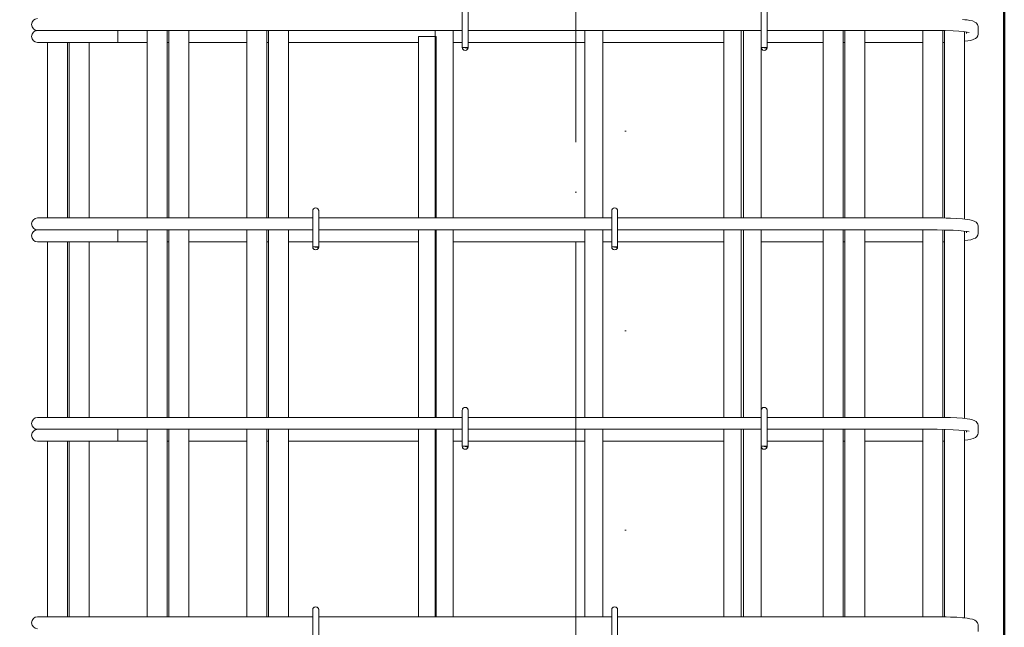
# Model space of a CAD drawing. Header units: millimetres. Extents: x 16591 to 27072, y 2073 to 10123.
# Tile 21 of 34: x 21139 to 22127, y 5307 to 5917. Entities that reach past the tile are written whole.
import ezdxf

# ---------------------------------------------------------------- set-up
doc = ezdxf.new("R2010")
doc.units = ezdxf.units.MM
for name, pattern in [('ADSK_Линия разреза', [400, 0, -200, 0, -200]), ('ADSK_Линия сетки', [500, 400, -50, 0, -50]), ('ADSK_Пунктирная_п5', [100, 0, -100])]:
    doc.linetypes.add(name, pattern=pattern)
for name, color, linetype, lineweight in [('A-____-____-DIMS', 211, 'Continuous', 9), ('A-____-____-DIMS-25', 211, 'Continuous', 9), ('G-____-____-SYMB', 111, 'ADSK_Пунктирная_п5', 20), ('S-COLS-____-OTLN', 52, 'Continuous', 20), ('S-GRID-____-OTLN', 1, 'Continuous', 9), ('S-RBAR-____-OTLN', 171, 'Continuous', 100)]:
    doc.layers.add(name, color=color, linetype=linetype, lineweight=lineweight)
doc.styles.add('GOST Common_I_5', font='GOST_Common Italic.ttf', dxfattribs={"width": 0.8, "height": 62.5})
doc.dimstyles.new('ADSK_Для_арматуры_Основной_2_5_мм_шаг_кол-во_Стрелки_точный_1', dxfattribs={"dimscale": 304.8, "dimtxt": 0.206224, "dimasz": 0.246063, "dimexe": 0.123031, "dimexo": 0.000403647, "dimgap": 0.032808, "dimtad": 1, "dimdec": 0, "dimlfac": 304.8, "dimdsep": 46, "dimtxsty": 'GOST Common_I_5', "dimsah": 1, "dimcen": 0.09, "dimdle": 0.123031, "dimazin": 0, "dimtfac": 1, "dimtdec": 4, "dimtix": 1, "dimtmove": 0, "dimatfit": 3, "dimfxl": 1, "dimtvp": 1, "dimtfill": 1, "dimtolj": 1, "dimtzin": 0, "dimarcsym": 2})

# ---------------------------------------------------------------- blocks, each defined once
blk = doc.blocks.new('DIMBLOCK29-КЖ1_ПЭ_ВЭ2_Армирование_Пилоны_Пм-2_1_1-1')
at = {"layer": 'A-____-____-DIMS-25', "lineweight": 40}
for points in [[(20854.82, 6100), (20844.95, 6025), (20864.69, 6025)], [(20854.82, 4900), (20864.69, 4975), (20844.95, 4975)]]:
    blk.add_hatch(color=256, dxfattribs=at).paths.add_polyline_path(points)
at = {"layer": 'A-____-____-DIMS-25'}
for p, q in [((20854.82, 4862.5), (20854.82, 6137.5)), ((20854.82, 6100), (20817.32, 6100)), ((20854.82, 6100), (21113.58, 6100)), ((20854.82, 4900), (20817.32, 4900)), ((20854.82, 4900), (21113.58, 4900))]:
    blk.add_line(p, q, dxfattribs=at)
at = {"layer": 'A-____-____-DIMS-25', "lineweight": 40}
for p, q in [((20854.82, 6100), (20844.95, 6025)), ((20864.69, 6025), (20854.82, 6100)), ((20844.95, 6025), (20864.69, 6025)), ((20864.69, 4975), (20844.95, 4975)), ((20844.95, 4975), (20854.82, 4900)), ((20854.82, 4900), (20864.69, 4975))]:
    blk.add_line(p, q, dxfattribs=at)
at = {"layer": 'A-____-____-DIMS-25', "color": 0, "insert": (20763.14, 5329.01), "char_height": 62.5, "width": 410.3829, "attachment_point": 1, "rotation": 90, "line_spacing_factor": 1.022761, "style": 'GOST Common_I_5', "bg_fill": 3, "box_fill_scale": 1.25, "bg_fill_color": 256, "bg_fill_true_color": 13158600, "bg_fill_transparency": 0}
blk.add_mtext('200x6=1200', dxfattribs=at)
blk = doc.blocks.new('_None')

msp = doc.modelspace()

# ---------------------------------------------------------------- hatches: boundary and pattern name
at = {"layer": 'S-RBAR-____-OTLN', "lineweight": 20}
for points in [[(21588.4774, 5888.302), (21589.0732, 5889), (21583.1754, 5889), (21586.1754, 5888.605)], [(21888.4774, 5888.302), (21889.0732, 5889), (21883.1754, 5889), (21886.1754, 5888.605)], [(21438.4774, 5688.302), (21439.0732, 5689), (21433.1754, 5689), (21438.0487, 5688.3584)], [(21738.4774, 5688.302), (21739.0732, 5689), (21733.1754, 5689), (21736.1754, 5688.605)], [(21588.4774, 5488.302), (21589.0732, 5489), (21583.1754, 5489), (21586.1754, 5488.605)], [(21888.4774, 5488.302), (21889.0732, 5489), (21883.1754, 5489), (21886.1754, 5488.605)]]:
    msp.add_hatch(color=256, dxfattribs=at).paths.add_polyline_path(points)
h = msp.add_hatch(color=256, dxfattribs=at)
edge = h.paths.add_edge_path()
edge.add_arc((21586.1754, 5889), 3, 339.0594289, 360)
edge.add_line((21589.1754, 5889), (21586.1754, 5889))
edge.add_line((21586.1754, 5889), (21588.9773, 5887.9278))
h = msp.add_hatch(color=256, dxfattribs=at)
edge = h.paths.add_edge_path()
edge.add_arc((21886.1754, 5889), 3, 339.0594289, 360)
edge.add_line((21889.1754, 5889), (21886.1754, 5889))
edge.add_line((21886.1754, 5889), (21888.9773, 5887.9278))
h = msp.add_hatch(color=256, dxfattribs=at)
edge = h.paths.add_edge_path()
edge.add_arc((21436.1754, 5689), 3, 339.0594289, 360)
edge.add_line((21439.1754, 5689), (21436.1754, 5689))
edge.add_line((21436.1754, 5689), (21438.9773, 5687.9278))
h = msp.add_hatch(color=256, dxfattribs=at)
edge = h.paths.add_edge_path()
edge.add_arc((21736.1754, 5689), 3, 339.0594289, 360)
edge.add_line((21739.1754, 5689), (21736.1754, 5689))
edge.add_line((21736.1754, 5689), (21738.9773, 5687.9278))
h = msp.add_hatch(color=256, dxfattribs=at)
edge = h.paths.add_edge_path()
edge.add_arc((21586.1754, 5489), 3, 339.0594289, 360)
edge.add_line((21589.1754, 5489), (21586.1754, 5489))
edge.add_line((21586.1754, 5489), (21588.9773, 5487.9278))
h = msp.add_hatch(color=256, dxfattribs=at)
edge = h.paths.add_edge_path()
edge.add_arc((21886.1754, 5489), 3, 339.0594289, 360)
edge.add_line((21889.1754, 5489), (21886.1754, 5489))
edge.add_line((21886.1754, 5489), (21888.9773, 5487.9278))

# ---------------------------------------------------------------- linework, layer by layer
at = {"layer": 'G-____-____-SYMB', "linetype": 'ADSK_Линия разреза'}
msp.add_line((21747.1752, 10007.0762), (21747.1752, 3101.1881), dxfattribs=at)
at = {"layer": 'S-COLS-____-OTLN', "lineweight": 50}
msp.add_line((22127.1752, 6900), (22127.1752, 4100.0496), dxfattribs=at)
at = {"layer": 'S-GRID-____-OTLN', "linetype": 'ADSK_Линия сетки'}
msp.add_line((21697.1748, 2793.4142), (21697.1748, 10065.0128), dxfattribs=at)
at = {"layer": 'S-RBAR-____-OTLN', "lineweight": 20}
for p, q in [((21583.1754, 5925), (21583.1754, 5889)), ((21589.1754, 5925), (21589.1754, 5889)), ((21883.1754, 5925), (21883.1754, 5889)), ((21889.1754, 5925), (21889.1754, 5889)), ((22087.423, 5916.8142), (22085.0577, 5917.0642)), ((22089.7884, 5916.5642), (22087.423, 5916.8142)), ((22092.4849, 5916.0601), (22089.7884, 5916.5642)), ((22095.1815, 5915.556), (22092.4849, 5916.0601)), ((22097.7202, 5914.5201), (22095.1815, 5915.556)), ((22098.8733, 5913.6923), (22097.7202, 5914.5201)), ((22100.2598, 5911.9941), (22098.8733, 5913.6923)), ((22100.5813, 5911.3438), (22100.2598, 5911.9941)), ((22101.022, 5909.7612), (22100.5813, 5911.3438)), ((22101.084, 5908.8813), (22101.022, 5909.7612)), ((22101.084, 5903.1187), (22101.084, 5908.8813)), ((21157.084, 5906), (21158.3107, 5906)), ((21158.6342, 5906), (21159.5335, 5906)), ((21159.5299, 5906), (21162.5661, 5906)), ((21162.5552, 5906), (21164.9467, 5906)), ((21164.9496, 5906), (21169.0362, 5906)), ((21169.0182, 5906), (21172.2607, 5906)), ((21172.243, 5906), (21177.4078, 5906)), ((21177.3859, 5906), (21181.2761, 5906)), ((21181.2531, 5906), (21187.0645, 5906)), ((21187.0431, 5906), (21191.1692, 5906)), ((21191.1451, 5906), (21193.084, 5906)), ((21583.1754, 5906), (21193.084, 5906)), ((21237.7569, 5906), (21237.7569, 5894)), ((21267.1754, 5906), (21267.1754, 5718)), ((21287.1754, 5906), (21287.1754, 5718)), ((21367.1754, 5906), (21367.1754, 5718)), ((21387.1754, 5906), (21387.1754, 5718)), ((21556.1754, 5718), (21556.1754, 5906)), ((21574.1754, 5718), (21574.1754, 5906)), ((21883.1754, 5906), (21589.1754, 5906)), ((21706.1754, 5718), (21706.1754, 5906)), ((21724.1754, 5718), (21724.1754, 5906)), ((21863.1754, 5906), (21863.1754, 5718)), ((22059.084, 5906), (21889.1754, 5906)), ((21967.1754, 5906), (21967.1754, 5718)), ((21987.1754, 5906), (21987.1754, 5718)), ((22059.9547, 5905.9991), (22059.084, 5906)), ((22067.7011, 5905.9079), (22059.9547, 5905.9991)), ((22067.1754, 5905.9141), (22067.1754, 5717.9002)), ((22075.7768, 5905.6382), (22067.7011, 5905.9079)), ((22081.4967, 5905.3072), (22075.7768, 5905.6382)), ((22086.2825, 5904.8929), (22081.4967, 5905.3072)), ((22089.8733, 5904.4287), (22086.2825, 5904.8929)), ((22087.1754, 5904.7775), (22087.1754, 5716.8403)), ((22089.084, 5903.1187), (22089.084, 5904.5308)), ((22091.8862, 5904.0173), (22089.8733, 5904.4287)), ((22091.9965, 5903.9888), (22091.8862, 5904.0173)), ((22098.2619, 5897.827), (22099.5547, 5898.9994)), ((22099.5547, 5898.9994), (22100.5813, 5900.6562)), ((22100.5813, 5900.6562), (22101.022, 5902.2388)), ((22101.022, 5902.2388), (22101.084, 5903.1187)), ((21157.084, 5894), (21218.5398, 5894)), ((21167.1754, 5894), (21167.1754, 5718)), ((21187.1754, 5894), (21187.1754, 5718)), ((21237.7569, 5894), (21218.5398, 5894)), ((21237.7569, 5894), (21267.1754, 5894)), ((21287.1754, 5894), (21288.7834, 5894)), ((21308.7834, 5894), (21367.1754, 5894)), ((21387.1754, 5894), (21388.7834, 5894)), ((21408.7834, 5894), (21539.1754, 5894)), ((21574.1754, 5894), (21583.1754, 5894)), ((21589.0732, 5889), (21583.1754, 5889)), ((21583.1754, 5889), (21586.1754, 5888.605)), ((21589.1754, 5889), (21586.1754, 5889)), ((21586.1754, 5889), (21588.9773, 5887.9278)), ((21588.4774, 5888.302), (21589.0732, 5889)), ((21589.1754, 5894), (21706.1754, 5894)), ((21724.1754, 5894), (21845.5674, 5894)), ((21889.0732, 5889), (21883.1754, 5889)), ((21883.1754, 5889), (21886.1754, 5888.605)), ((21883.1754, 5889), (21883.1754, 5718)), ((21889.1754, 5889), (21886.1754, 5889)), ((21886.1754, 5889), (21888.9773, 5887.9278)), ((21888.4774, 5888.302), (21889.0732, 5889)), ((21889.1754, 5894), (21945.5674, 5894)), ((21965.5674, 5894), (21967.1754, 5894)), ((21987.1754, 5894), (22045.5674, 5894)), ((22065.5674, 5894.0561), (22067.1754, 5894.0874)), ((22087.1754, 5895.1416), (22087.5422, 5895.1734)), ((22087.5422, 5895.1734), (22090.5571, 5895.6128)), ((22090.5571, 5895.6128), (22093.5719, 5896.0523)), ((22093.5719, 5896.0523), (22095.9169, 5896.9396)), ((22095.9169, 5896.9396), (22098.2619, 5897.827)), ((21586.1754, 5888.605), (21588.4774, 5888.302)), ((21886.1754, 5888.605), (21888.4774, 5888.302)), ((21433.1754, 5725), (21433.1754, 5689)), ((21439.1754, 5725), (21439.1754, 5689)), ((21733.1754, 5725), (21733.1754, 5689)), ((21739.1754, 5725), (21739.1754, 5689)), ((21157.084, 5718), (21167.6282, 5718)), ((21167.6282, 5718), (21193.084, 5718)), ((21433.1754, 5718), (21193.084, 5718)), ((21733.1754, 5718), (21439.1754, 5718)), ((22059.084, 5718), (21739.1754, 5718)), ((22064.4434, 5717.9657), (22059.084, 5718)), ((22068.7596, 5717.8622), (22064.4434, 5717.9657)), ((22073.0758, 5717.7587), (22068.7596, 5717.8622)), ((22079.4313, 5717.4644), (22073.0758, 5717.7587)), ((22085.0577, 5717.0642), (22079.4313, 5717.4644)), ((22087.423, 5716.8142), (22085.0577, 5717.0642)), ((22089.7884, 5716.5642), (22087.423, 5716.8142)), ((22092.4849, 5716.0601), (22089.7884, 5716.5642)), ((22095.1815, 5715.556), (22092.4849, 5716.0601)), ((22097.7202, 5714.5201), (22095.1815, 5715.556)), ((22098.8733, 5713.6923), (22097.7202, 5714.5201)), ((22100.2598, 5711.9941), (22098.8733, 5713.6923)), ((22100.5813, 5711.3438), (22100.2598, 5711.9941)), ((22101.022, 5709.7612), (22100.5813, 5711.3438)), ((21157.084, 5706), (21158.3107, 5706)), ((21158.6342, 5706), (21159.5335, 5706)), ((21159.5299, 5706), (21162.5661, 5706)), ((21162.5552, 5706), (21164.9467, 5706)), ((21164.9496, 5706), (21169.0362, 5706)), ((21169.0182, 5706), (21172.2607, 5706)), ((21172.243, 5706), (21177.4078, 5706)), ((21177.3859, 5706), (21181.2761, 5706)), ((21181.2531, 5706), (21187.0645, 5706)), ((21187.0431, 5706), (21191.1692, 5706)), ((21191.1451, 5706), (21193.084, 5706)), ((21433.1754, 5706), (21193.084, 5706)), ((21237.7569, 5706), (21237.7569, 5694)), ((21267.1754, 5706), (21267.1754, 5518)), ((21287.1754, 5706), (21287.1754, 5518)), ((21367.1754, 5706), (21367.1754, 5518)), ((21387.1754, 5706), (21387.1754, 5518)), ((21733.1754, 5706), (21439.1754, 5706)), ((21556.1754, 5518), (21556.1754, 5706)), ((21574.1754, 5518), (21574.1754, 5706)), ((21706.1754, 5518), (21706.1754, 5706)), ((21724.1754, 5518), (21724.1754, 5706)), ((22059.084, 5706), (21739.1754, 5706)), ((21863.1754, 5706), (21863.1754, 5518)), ((21883.1754, 5706), (21883.1754, 5525)), ((21967.1754, 5706), (21967.1754, 5518)), ((21987.1754, 5706), (21987.1754, 5518)), ((22059.9547, 5705.9991), (22059.084, 5706)), ((22067.7011, 5705.9079), (22059.9547, 5705.9991)), ((22067.1754, 5705.9141), (22067.1754, 5517.9002)), ((22075.7768, 5705.6382), (22067.7011, 5705.9079)), ((22081.4967, 5705.3072), (22075.7768, 5705.6382)), ((22086.2825, 5704.8929), (22081.4967, 5705.3072)), ((22089.8733, 5704.4287), (22086.2825, 5704.8929)), ((22087.1754, 5704.7775), (22087.1754, 5516.8403)), ((22089.084, 5703.1187), (22089.084, 5704.5308)), ((22091.8862, 5704.0173), (22089.8733, 5704.4287)), ((22091.9965, 5703.9888), (22091.8862, 5704.0173)), ((22100.5813, 5700.6562), (22101.022, 5702.2388)), ((22101.084, 5708.8813), (22101.022, 5709.7612)), ((22101.022, 5702.2388), (22101.084, 5703.1187)), ((22101.084, 5703.1187), (22101.084, 5708.8813)), ((21157.084, 5694), (21218.5398, 5694)), ((21167.1754, 5694), (21167.1754, 5518)), ((21187.1754, 5694), (21187.1754, 5518)), ((21237.7569, 5694), (21218.5398, 5694)), ((21237.7569, 5694), (21267.1754, 5694)), ((21287.1754, 5694), (21288.7834, 5694)), ((21308.7834, 5694), (21367.1754, 5694)), ((21387.1754, 5694), (21388.7834, 5694)), ((21408.7834, 5694), (21433.1754, 5694)), ((21439.1754, 5694), (21539.1754, 5694)), ((21574.1754, 5694), (21706.1754, 5694)), ((21724.1754, 5694), (21733.1754, 5694)), ((21739.1754, 5694), (21845.5674, 5694)), ((21883.1754, 5694), (21945.5674, 5694)), ((21965.5674, 5694), (21967.1754, 5694)), ((21987.1754, 5694), (22045.5674, 5694)), ((22065.5674, 5694.0561), (22067.1754, 5694.0874)), ((22087.1754, 5695.1416), (22087.5422, 5695.1734)), ((22087.5422, 5695.1734), (22090.5571, 5695.6128)), ((22090.5571, 5695.6128), (22093.5719, 5696.0523)), ((22093.5719, 5696.0523), (22095.9169, 5696.9396)), ((22095.9169, 5696.9396), (22098.2619, 5697.827)), ((22098.2619, 5697.827), (22099.5547, 5698.9994)), ((22099.5547, 5698.9994), (22100.5813, 5700.6562)), ((21439.0732, 5689), (21433.1754, 5689)), ((21433.1754, 5689), (21438.0487, 5688.3584)), ((21439.1754, 5689), (21436.1754, 5689)), ((21436.1754, 5689), (21438.9773, 5687.9278)), ((21438.0487, 5688.3584), (21438.4774, 5688.302)), ((21438.4774, 5688.302), (21439.0732, 5689)), ((21739.0732, 5689), (21733.1754, 5689)), ((21733.1754, 5689), (21736.1754, 5688.605)), ((21739.1754, 5689), (21736.1754, 5689)), ((21736.1754, 5689), (21738.9773, 5687.9278)), ((21736.1754, 5688.605), (21738.4774, 5688.302)), ((21738.4774, 5688.302), (21739.0732, 5689)), ((21583.1754, 5525), (21583.1754, 5489)), ((21589.1754, 5525), (21589.1754, 5489)), ((21883.1754, 5525), (21883.1754, 5489)), ((21889.1754, 5525), (21889.1754, 5489)), ((21157.084, 5518), (21167.6282, 5518)), ((21167.6282, 5518), (21193.084, 5518)), ((21583.1754, 5518), (21193.084, 5518)), ((21883.1754, 5518), (21589.1754, 5518)), ((22059.084, 5518), (21889.1754, 5518)), ((22064.4434, 5517.9657), (22059.084, 5518)), ((22068.7596, 5517.8622), (22064.4434, 5517.9657)), ((22073.0758, 5517.7587), (22068.7596, 5517.8622)), ((22079.4313, 5517.4644), (22073.0758, 5517.7587)), ((22085.0577, 5517.0642), (22079.4313, 5517.4644)), ((22087.423, 5516.8142), (22085.0577, 5517.0642)), ((22089.7884, 5516.5642), (22087.423, 5516.8142)), ((22092.4849, 5516.0601), (22089.7884, 5516.5642)), ((22095.1815, 5515.556), (22092.4849, 5516.0601)), ((22097.7202, 5514.5201), (22095.1815, 5515.556)), ((22098.8733, 5513.6923), (22097.7202, 5514.5201)), ((22100.2598, 5511.9941), (22098.8733, 5513.6923)), ((21157.084, 5506), (21158.3107, 5506)), ((21158.6342, 5506), (21159.5335, 5506)), ((21159.5299, 5506), (21162.5661, 5506)), ((21162.5552, 5506), (21164.9467, 5506)), ((21164.9496, 5506), (21169.0362, 5506)), ((21169.0182, 5506), (21172.2607, 5506)), ((21172.243, 5506), (21177.4078, 5506)), ((21177.3859, 5506), (21181.2761, 5506)), ((21181.2531, 5506), (21187.0645, 5506)), ((21187.0431, 5506), (21191.1692, 5506)), ((21191.1451, 5506), (21193.084, 5506)), ((21583.1754, 5506), (21193.084, 5506)), ((21237.7569, 5506), (21237.7569, 5494)), ((21267.1754, 5506), (21267.1754, 5318)), ((21287.1754, 5506), (21287.1754, 5318)), ((21367.1754, 5506), (21367.1754, 5318)), ((21387.1754, 5506), (21387.1754, 5318)), ((21556.1754, 5318), (21556.1754, 5506)), ((21574.1754, 5318), (21574.1754, 5506)), ((21883.1754, 5506), (21589.1754, 5506)), ((21706.1754, 5318), (21706.1754, 5506)), ((21724.1754, 5318), (21724.1754, 5506)), ((21863.1754, 5506), (21863.1754, 5318)), ((22059.084, 5506), (21889.1754, 5506)), ((21967.1754, 5506), (21967.1754, 5318)), ((21987.1754, 5506), (21987.1754, 5318)), ((22059.9547, 5505.9991), (22059.084, 5506)), ((22067.7011, 5505.9079), (22059.9547, 5505.9991)), ((22067.1754, 5505.9141), (22067.1754, 5317.9002)), ((22075.7768, 5505.6382), (22067.7011, 5505.9079)), ((22081.4967, 5505.3072), (22075.7768, 5505.6382)), ((22086.2825, 5504.8929), (22081.4967, 5505.3072)), ((22089.8733, 5504.4287), (22086.2825, 5504.8929)), ((22087.1754, 5504.7775), (22087.1754, 5316.8403)), ((22089.084, 5503.1187), (22089.084, 5504.5308)), ((22091.8862, 5504.0173), (22089.8733, 5504.4287)), ((22091.9965, 5503.9888), (22091.8862, 5504.0173)), ((22100.5813, 5511.3438), (22100.2598, 5511.9941)), ((22101.022, 5509.7612), (22100.5813, 5511.3438)), ((22101.084, 5508.8813), (22101.022, 5509.7612)), ((22101.084, 5503.1187), (22101.084, 5508.8813)), ((21157.084, 5494), (21218.5398, 5494)), ((21167.1754, 5494), (21167.1754, 5318)), ((21187.1754, 5494), (21187.1754, 5318)), ((21237.7569, 5494), (21218.5398, 5494)), ((21237.7569, 5494), (21267.1754, 5494)), ((21287.1754, 5494), (21288.7834, 5494)), ((21308.7834, 5494), (21367.1754, 5494)), ((21387.1754, 5494), (21388.7834, 5494)), ((21408.7834, 5494), (21539.1754, 5494)), ((21574.1754, 5494), (21583.1754, 5494)), ((21589.1754, 5494), (21706.1754, 5494)), ((21724.1754, 5494), (21845.5674, 5494)), ((21889.1754, 5494), (21945.5674, 5494)), ((21965.5674, 5494), (21967.1754, 5494)), ((21987.1754, 5494), (22045.5674, 5494)), ((22065.5674, 5494.0561), (22067.1754, 5494.0874)), ((22087.1754, 5495.1416), (22087.5422, 5495.1734)), ((22087.5422, 5495.1734), (22090.5571, 5495.6128)), ((22090.5571, 5495.6128), (22093.5719, 5496.0523)), ((22093.5719, 5496.0523), (22095.9169, 5496.9396)), ((22095.9169, 5496.9396), (22098.2619, 5497.827)), ((22098.2619, 5497.827), (22099.5547, 5498.9994)), ((22099.5547, 5498.9994), (22100.5813, 5500.6562)), ((22100.5813, 5500.6562), (22101.022, 5502.2388)), ((22101.022, 5502.2388), (22101.084, 5503.1187)), ((21589.0732, 5489), (21583.1754, 5489)), ((21583.1754, 5489), (21586.1754, 5488.605)), ((21589.1754, 5489), (21586.1754, 5489)), ((21586.1754, 5489), (21588.9773, 5487.9278)), ((21586.1754, 5488.605), (21588.4774, 5488.302)), ((21588.4774, 5488.302), (21589.0732, 5489)), ((21889.0732, 5489), (21883.1754, 5489)), ((21883.1754, 5489), (21886.1754, 5488.605)), ((21883.1754, 5489), (21883.1754, 5318)), ((21889.1754, 5489), (21886.1754, 5489)), ((21886.1754, 5489), (21888.9773, 5487.9278)), ((21886.1754, 5488.605), (21888.4774, 5488.302)), ((21888.4774, 5488.302), (21889.0732, 5489)), ((21157.084, 5318), (21167.6282, 5318)), ((21167.6282, 5318), (21193.084, 5318)), ((21433.1754, 5318), (21193.084, 5318)), ((21433.1754, 5325), (21433.1754, 5289)), ((21439.1754, 5325), (21439.1754, 5289)), ((21733.1754, 5318), (21439.1754, 5318)), ((21733.1754, 5325), (21733.1754, 5289)), ((21739.1754, 5325), (21739.1754, 5289)), ((22059.084, 5318), (21739.1754, 5318)), ((22064.4434, 5317.9657), (22059.084, 5318)), ((22068.7596, 5317.8622), (22064.4434, 5317.9657)), ((22073.0758, 5317.7587), (22068.7596, 5317.8622)), ((22079.4313, 5317.4644), (22073.0758, 5317.7587)), ((22085.0577, 5317.0642), (22079.4313, 5317.4644)), ((22087.423, 5316.8142), (22085.0577, 5317.0642)), ((22089.7884, 5316.5642), (22087.423, 5316.8142)), ((22092.4849, 5316.0601), (22089.7884, 5316.5642)), ((22095.1815, 5315.556), (22092.4849, 5316.0601)), ((22097.7202, 5314.5201), (22095.1815, 5315.556)), ((22098.8733, 5313.6923), (22097.7202, 5314.5201)), ((22100.2598, 5311.9941), (22098.8733, 5313.6923)), ((22100.5813, 5311.3438), (22100.2598, 5311.9941)), ((22101.022, 5309.7612), (22100.5813, 5311.3438)), ((22101.084, 5308.8813), (22101.022, 5309.7612)), ((22101.084, 5303.1187), (22101.084, 5308.8813))]:
    msp.add_line(p, q, dxfattribs=at)
at = {"layer": 'S-RBAR-____-OTLN', "color": 8, "lineweight": 9}
for p, q in [((21288.7834, 5906), (21288.7834, 5718)), ((21308.7834, 5906), (21308.7834, 5718)), ((21388.7834, 5906), (21388.7834, 5718)), ((21408.7834, 5906), (21408.7834, 5718)), ((21557.1754, 5900), (21539.1754, 5900)), ((21539.1754, 5718), (21539.1754, 5900)), ((21557.1754, 5718), (21557.1754, 5900)), ((21845.5674, 5906), (21845.5674, 5718)), ((21865.5674, 5906), (21865.5674, 5718)), ((21945.5674, 5906), (21945.5674, 5718)), ((21965.5674, 5906), (21965.5674, 5718)), ((22045.5674, 5906), (22045.5674, 5718)), ((22065.5674, 5905.9331), (22065.5674, 5717.9388)), ((21188.7834, 5894), (21188.7834, 5718)), ((21208.7834, 5894), (21208.7834, 5718)), ((21288.7834, 5706), (21288.7834, 5518)), ((21308.7834, 5706), (21308.7834, 5518)), ((21388.7834, 5706), (21388.7834, 5518)), ((21408.7834, 5706), (21408.7834, 5518)), ((21539.1754, 5518), (21539.1754, 5706)), ((21557.1754, 5518), (21557.1754, 5706)), ((21845.5674, 5706), (21845.5674, 5518)), ((21865.5674, 5706), (21865.5674, 5518)), ((21945.5674, 5706), (21945.5674, 5518)), ((21965.5674, 5706), (21965.5674, 5518)), ((22045.5674, 5706), (22045.5674, 5518)), ((22065.5674, 5705.9331), (22065.5674, 5517.9388)), ((21188.7834, 5694), (21188.7834, 5518)), ((21208.7834, 5694), (21208.7834, 5518)), ((21288.7834, 5506), (21288.7834, 5318)), ((21308.7834, 5506), (21308.7834, 5318)), ((21388.7834, 5506), (21388.7834, 5318)), ((21408.7834, 5506), (21408.7834, 5318)), ((21539.1754, 5318), (21539.1754, 5506)), ((21557.1754, 5318), (21557.1754, 5506)), ((21845.5674, 5506), (21845.5674, 5318)), ((21865.5674, 5506), (21865.5674, 5318)), ((21945.5674, 5506), (21945.5674, 5318)), ((21965.5674, 5506), (21965.5674, 5318)), ((22045.5674, 5506), (22045.5674, 5318)), ((22065.5674, 5505.9331), (22065.5674, 5317.9388)), ((21188.7834, 5494), (21188.7834, 5318)), ((21208.7834, 5494), (21208.7834, 5318))]:
    msp.add_line(p, q, dxfattribs=at)
at = {"layer": 'S-RBAR-____-OTLN', "lineweight": 20}
for centre, radius, start, end in [((21157.084, 5912), 6, 90, 270), ((21157.084, 5900), 6, 90, 270), ((21157.084, 5900), 6, 90, 105), ((21586.1754, 5889), 3, 180, 0), ((21586.1754, 5889), 3, 339.0594289, 0), ((21586.1754, 5889), 3, 345, 0), ((21886.1754, 5889), 3, 180, 0), ((21886.1754, 5889), 3, 339.0594289, 0), ((21886.1754, 5889), 3, 345, 0), ((21586.1754, 5889), 3, 210, 240), ((21586.1754, 5889), 3, 300, 330), ((21886.1754, 5889), 3, 210, 240), ((21886.1754, 5889), 3, 300, 330), ((21436.1754, 5725), 3, 0, 180), ((21436.1754, 5725), 3, 120, 150), ((21436.1754, 5725), 3, 30, 60), ((21436.1754, 5725), 3, 0, 15), ((21736.1754, 5725), 3, 0, 180), ((21736.1754, 5725), 3, 120, 150), ((21736.1754, 5725), 3, 30, 60), ((21736.1754, 5725), 3, 0, 15), ((21157.084, 5712), 6, 90, 270), ((21157.084, 5700), 6, 90, 270), ((21157.084, 5700), 6, 90, 105), ((21436.1754, 5689), 3, 180, 0), ((21436.1754, 5689), 3, 210, 240), ((21436.1754, 5689), 3, 300, 330), ((21436.1754, 5689), 3, 339.0594289, 0), ((21436.1754, 5689), 3, 345, 0), ((21736.1754, 5689), 3, 180, 0), ((21736.1754, 5689), 3, 210, 240), ((21736.1754, 5689), 3, 300, 330), ((21736.1754, 5689), 3, 339.0594289, 0), ((21736.1754, 5689), 3, 345, 0), ((21586.1754, 5525), 3, 0, 180), ((21586.1754, 5525), 3, 120, 150), ((21586.1754, 5525), 3, 30, 60), ((21586.1754, 5525), 3, 0, 15), ((21886.1754, 5525), 3, 0, 180), ((21886.1754, 5525), 3, 120, 150), ((21886.1754, 5525), 3, 30, 60), ((21886.1754, 5525), 3, 0, 15), ((21157.084, 5512), 6, 90, 270), ((21157.084, 5500), 6, 90, 270), ((21157.084, 5500), 6, 90, 105), ((21586.1754, 5489), 3, 180, 0), ((21586.1754, 5489), 3, 210, 240), ((21586.1754, 5489), 3, 300, 330), ((21586.1754, 5489), 3, 339.0594289, 0), ((21586.1754, 5489), 3, 345, 0), ((21886.1754, 5489), 3, 180, 0), ((21886.1754, 5489), 3, 210, 240), ((21886.1754, 5489), 3, 300, 330), ((21886.1754, 5489), 3, 339.0594289, 0), ((21886.1754, 5489), 3, 345, 0), ((21436.1754, 5325), 3, 0, 180), ((21436.1754, 5325), 3, 120, 150), ((21436.1754, 5325), 3, 30, 60), ((21436.1754, 5325), 3, 0, 15), ((21736.1754, 5325), 3, 0, 180), ((21736.1754, 5325), 3, 120, 150), ((21736.1754, 5325), 3, 30, 60), ((21736.1754, 5325), 3, 0, 15), ((21157.084, 5312), 6, 90, 270)]:
    msp.add_arc(centre, radius, start, end, dxfattribs=at)

# ---------------------------------------------------------------- next in the draw order: dimensions: what is measured, and where the dimension line sits
at = {"layer": 'A-____-____-DIMS'}
dim = msp.add_linear_dim(base=(20854.8204, 6100), p1=(21151.084, 4900), p2=(21151.084, 6100), angle=90, text='200x6=1200', dimstyle='ADSK_Для_арматуры_Основной_2_5_мм_шаг_кол-во_Стрелки_точный_1', override={"dimpost": '<>', "dimblk1": 'None', "dimblk2": 'None', "dimsah": 1, "dimfxl": 1200}, dxfattribs=at)
dim.commit()
dim.dimension.update_dxf_attribs({"geometry": 'DIMBLOCK29-КЖ1_ПЭ_ВЭ2_Армирование_Пилоны_Пм-2_1_1-1', "text_midpoint": (20813.5704, 5500)})

doc.saveas('drawing.dxf')
